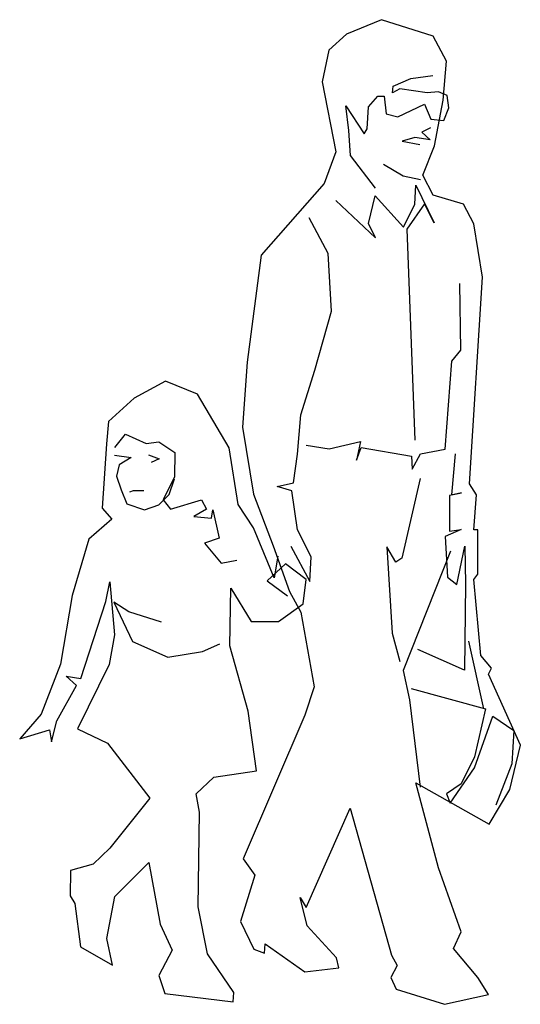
# Model space of a CAD drawing. Header units: millimetres. Extents: x 302.28 to 303.22, y 249.22 to 251.06.
import ezdxf

# ---------------------------------------------------------------- set-up
doc = ezdxf.new("R2010")
doc.units = ezdxf.units.MM
doc.layers.add('GENTE', color=4, linetype='Continuous')

# ---------------------------------------------------------------- blocks, each defined once
blk = doc.blocks.new('B-G10')
at = {"layer": 'GENTE'}
blk.add_line((0.9321, 0.7891), (0.96, 0.6626), dxfattribs=at)
blk.add_lwpolyline([(0.7691, 1.9544), (0.7031, 1.9271), (0.6702, 1.8975), (0.6576, 1.8377), (0.6836, 1.7066), (0.6613, 1.6474), (0.543, 1.5126), (0.5171, 1.3126), (0.5085, 1.1906), (0.5291, 1.0651), (0.5656, 0.9678), (0.5964, 0.8826), (0.6178, 0.8439), (0.6428, 0.7034), (0.6252, 0.6505), (0.5096, 0.3815), (0.5311, 0.3505), (0.5048, 0.2637), (0.5298, 0.2118), (0.5497, 0.2042), (0.5509, 0.2216), (0.6252, 0.1696), (0.6888, 0.1769), (0.6844, 0.1953), (0.6298, 0.2559), (0.6167, 0.3085), (0.6275, 0.29), (0.7101, 0.4761), (0.788, 0.2006), (0.7982, 0.1812), (0.7867, 0.1585), (0.7966, 0.137), (0.8871, 0.1085), (0.9696, 0.1266), (0.9498, 0.1588), (0.904, 0.2133), (0.9181, 0.2441), (0.8761, 0.3645), (0.8331, 0.5236), (0.9709, 0.4462), (1.0095, 0.511), (1.0294, 0.594), (0.9697, 0.7275), (0.975, 0.7385), (0.9555, 0.7622), (0.9424, 0.9046), (0.9498, 0.9147), (0.9496, 0.9977), (0.9424, 0.9978), (0.947, 1.0637), (0.9338, 1.0844), (0.9585, 1.4717), (0.942, 1.5715), (0.9227, 1.6085), (0.8656, 1.6253), (0.8463, 1.6631), (0.8686, 1.718), (0.8846, 1.8033), (0.8907, 1.8768), (0.866, 1.9232)], close=True, dxfattribs=at)
for points in [[(0.7577, 1.6384), (0.7107, 1.6997), (0.7074, 1.7466), (0.7023, 1.7926), (0.7362, 1.7405), (0.7423, 1.7498), (0.7448, 1.791), (0.7618, 1.8111), (0.7737, 1.8109), (0.7777, 1.7776), (0.7998, 1.7725), (0.8496, 1.7963), (0.8618, 1.768), (0.8856, 1.7654), (0.8954, 1.789), (0.892, 1.8125), (0.876, 1.8192), (0.8547, 1.8175), (0.8033, 1.8248), (0.7895, 1.817), (0.7906, 1.8297), (0.8241, 1.844), (0.8655, 1.8496)], [(0.8607, 1.7514), (0.8448, 1.7432), (0.8603, 1.7293), (0.8318, 1.7332), (0.8078, 1.7264), (0.8409, 1.7203)], [(0.8423, 1.6543), (0.8096, 1.6613), (0.773, 1.6832)], [(0.6836, 1.6155), (0.7577, 1.5452), (0.7445, 1.5722), (0.7574, 1.6244), (0.8104, 1.5655), (0.8312, 1.6085), (0.8331, 1.6442), (0.8676, 1.5738), (0.8499, 1.609), (0.8167, 1.5615), (0.8315, 1.1659)], [(0.5988, 0.9672), (0.6346, 0.9014), (0.6372, 0.9473), (0.6113, 0.998), (0.6007, 1.071), (0.5732, 1.0792), (0.6036, 1.0859), (0.6114, 1.1398), (0.6174, 1.2133), (0.6437, 1.2975), (0.6751, 1.408), (0.669, 1.5158), (0.6332, 1.5828)], [(0.6279, 1.1569), (0.6711, 1.1497), (0.7293, 1.1635), (0.7222, 1.1288), (0.7308, 1.1524), (0.8254, 1.1358), (0.8266, 1.1119), (0.842, 1.1402), (0.8882, 1.1495), (0.9006, 1.314), (0.9176, 1.3345), (0.9161, 1.4597)], [(0.5746, 0.9485), (0.5675, 0.9082), (0.5288, 1.0017), (0.5002, 1.0456), (0.4835, 1.1515), (0.4241, 1.2526), (0.3637, 1.2767), (0.3052, 1.2446), (0.2567, 1.2008), (0.2529, 1.1592), (0.2452, 1.0389), (0.2631, 1.0177), (0.2203, 0.9806), (0.1889, 0.8748), (0.167, 0.7463), (0.1303, 0.6525), (0.0903, 0.606), (0.1464, 0.6228), (0.1498, 0.6006), (0.1599, 0.64), (0.1968, 0.7061), (0.1776, 0.7239), (0.2052, 0.7192), (0.2521, 0.8634), (0.2592, 0.9007), (0.2684, 0.8014), (0.258, 0.7454), (0.1987, 0.6252), (0.2553, 0.5978), (0.3342, 0.495), (0.2593, 0.4015), (0.2281, 0.371), (0.1857, 0.3591), (0.1848, 0.3118), (0.1939, 0.2972), (0.2043, 0.2161), (0.2641, 0.1818), (0.254, 0.2318), (0.2686, 0.3107), (0.3324, 0.3746), (0.3541, 0.2585), (0.3761, 0.21), (0.3514, 0.1627), (0.3627, 0.1285), (0.491, 0.1133), (0.4921, 0.1308), (0.4428, 0.2032), (0.4253, 0.2912), (0.4278, 0.4686), (0.4212, 0.5028), (0.4545, 0.5341), (0.5348, 0.5462), (0.5186, 0.658), (0.4842, 0.7808), (0.4862, 0.8884), (0.5247, 0.826), (0.5757, 0.8259), (0.6223, 0.8591), (0.6278, 0.905), (0.5892, 0.9342), (0.5546, 0.9021), (0.5924, 0.8745)], [(0.2686, 1.1525), (0.289, 1.1773), (0.3274, 1.1599), (0.3513, 1.1629), (0.3816, 1.1432), (0.3808, 1.0972), (0.3595, 1.0542), (0.3732, 1.0369), (0.4314, 1.0542), (0.4409, 1.0365), (0.4168, 1.0229), (0.45, 1.0198), (0.4528, 1.0355), (0.4642, 0.9825), (0.4372, 0.9732), (0.4684, 0.9356), (0.4974, 0.9414)], [(0.2683, 1.1381), (0.2993, 1.1337), (0.2769, 1.1196), (0.2722, 1.0984), (0.2807, 1.0727), (0.2913, 1.0466), (0.3243, 1.0357), (0.3513, 1.0446), (0.3708, 1.0642), (0.3807, 1.0938)], [(0.3317, 1.1386), (0.352, 1.131), (0.337, 1.124)], [(0.9072, 1.1406), (0.9002, 1.0637), (0.919, 1.0672), (0.8968, 1.0621), (0.8964, 0.9957), (0.9186, 0.9983), (0.8881, 0.9857), (0.8927, 0.9094), (0.9103, 0.8954), (0.9252, 0.9675), (0.9265, 0.8968), (0.9247, 0.7351), (0.8369, 0.7734)], [(0.8412, 1.0942), (0.8069, 0.945), (0.7957, 0.9372), (0.7788, 0.966), (0.789, 0.8045), (0.8033, 0.751)], [(0.2972, 1.0694), (0.3037, 1.0719), (0.3232, 1.0715)], [(0.8982, 0.9578), (0.8098, 0.7343), (0.8215, 0.6792), (0.8415, 0.5158)], [(0.3561, 0.8249), (0.2948, 0.8443), (0.267, 0.8623), (0.3022, 0.7889), (0.3681, 0.7591), (0.4334, 0.7698), (0.4656, 0.7841)], [(0.8245, 0.7008), (0.9638, 0.6625), (0.9434, 0.5726), (0.9186, 0.522), (0.891, 0.503), (0.898, 0.4854), (0.9435, 0.5518), (0.978, 0.6486), (1.0171, 0.6219), (1.0134, 0.5594), (0.9834, 0.4821)]]:
    blk.add_lwpolyline(points, dxfattribs=at)

msp = doc.modelspace()

# ---------------------------------------------------------------- block references
at = {"layer": 'GENTE'}
msp.add_blockref('B-G10', (302.192, 249.1088), dxfattribs=at)

doc.saveas('drawing.dxf')
